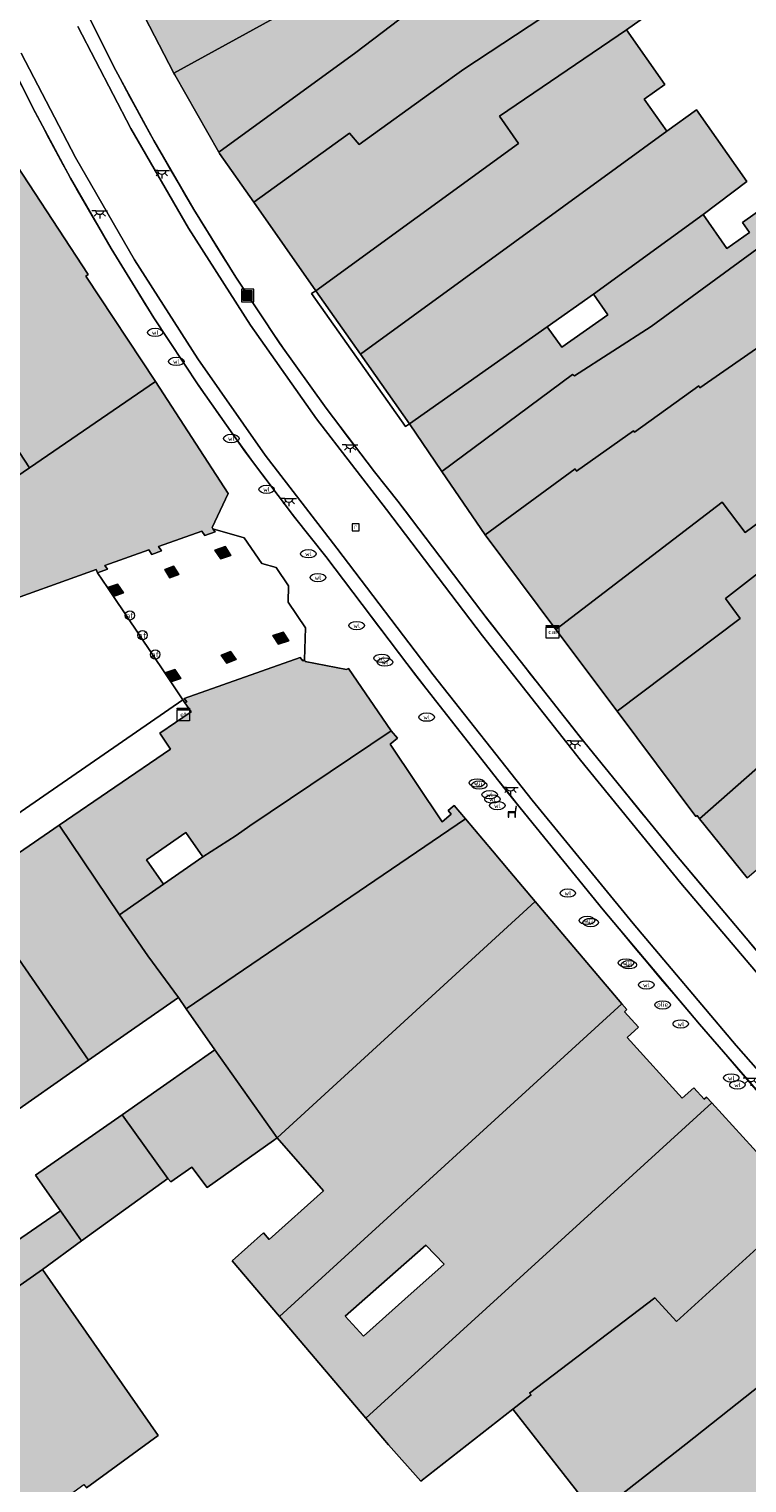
# Model space of a CAD drawing. Header units: metres. Extents: x 196496 to 197479, y 355139 to 356324.
# Tile 138 of 144: x 197117 to 197163, y 356123 to 356217. Entities that reach past the tile are written whole.
import ezdxf
from ezdxf.enums import TextEntityAlignment as Align

# ---------------------------------------------------------------- set-up
doc = ezdxf.new("R2010")
doc.units = ezdxf.units.M
doc.layers.get('0').update_dxf_attribs({"color": 252, "lineweight": 18})
for name, color, linetype, lineweight in [('B-WE-IE-MEUBILAIR_WEGMEUBILAIR-S', 252, 'Continuous', 18), ('B-WE-KL-BRANDSTOF_PUT-S', 252, 'Continuous', 18), ('B-WE-KL-DATA-S', 252, 'Continuous', 18), ('B-WE-KL-ET_KAST-S', 252, 'Continuous', 18), ('B-WE-KL-ET_LS_OV_LICHTPUNT-S', 252, 'Continuous', 18), ('B-WE-KL-WATER-S', 252, 'Continuous', 18), ('B-WE-OG-BEBOUWING-GV', 252, 'Continuous', 18), ('B-WE-OG-TERREIN_ERF-GV', 252, 'Continuous', 18), ('B-WE-RI-GWA_RIOOLPUT-S', 252, 'Continuous', 18), ('B-WE-RI-HWA_GOOT_LIJNGOOT-G', 252, 'Continuous', 18), ('B-WE-VH-VERHARDING_OPEN-GV', 252, 'Continuous', 18), ('B-WE-VH-VERHARDING_SIERBESTRATING-GV', 252, 'Continuous', 18), ('B-WE-VH-VERHARDING_STRAATBAKSTEEN-GV', 252, 'Continuous', 18), ('B-WE-VW-AFSLUITPAAL-S', 252, 'Continuous', 18)]:
    doc.layers.add(name, color=color, linetype=linetype, lineweight=lineweight)
doc.layers.add('X-XX-AL-PRESENTATIE_GEBOUW3-V', color=7, linetype='Continuous', lineweight=18, true_color=0xf0f0f0)
doc.styles.add('NLCS-ISO', font='NLCS-ISO.ttf')

# ---------------------------------------------------------------- blocks, each defined once
blk = doc.blocks.new('SIE-WEG_AFVALBAK-SO')
at = {"linetype": 'ByBlock', "lineweight": 18}
h = blk.add_hatch(color=0, dxfattribs=at)
h.dxf.hatch_style = 1
h.paths.add_polyline_path([(-1.5, -1.5), (1.5, -1.5), (1.5, 1.5), (-1.5, 1.5)])
at = {"color": 0, "linetype": 'ByBlock', "lineweight": 18}
for points in [[(-2, -2), (2, -2), (2, 2), (-2, 2)], [(-1.5, -1.5), (1.5, -1.5), (1.5, 1.5), (-1.5, 1.5)]]:
    blk.add_lwpolyline(points, close=True, dxfattribs=at)
blk = doc.blocks.new('SKL-ET_KAST_ELEKTRA-SO')
at = {"color": 0, "linetype": 'ByBlock', "lineweight": 18}
for points in [[(-2, 2), (2, 2), (2, 1.68), (-2, 1.68)], [(-2, 1.52), (2, 1.52), (2, -2), (-2, -2)]]:
    blk.add_lwpolyline(points, close=True, dxfattribs=at)
at = {"color": 0, "linetype": 'ByBlock', "lineweight": 18, "style": 'NLCS-ISO'}
blk.add_text('et', height=1.5, dxfattribs=at).set_placement((0, 0), align=Align.MIDDLE_CENTER)
blk = doc.blocks.new('SKL-DATA_SIGNAAL_CAIKAST-SO')
at = {"color": 0, "linetype": 'ByBlock', "lineweight": 18}
for points in [[(-2, 2), (2, 2), (2, 1.68), (-2, 1.68)], [(-2, 1.52), (2, 1.52), (2, -2), (-2, -2)]]:
    blk.add_lwpolyline(points, close=True, dxfattribs=at)
at = {"color": 0, "linetype": 'ByBlock', "lineweight": 18, "style": 'NLCS-ISO'}
blk.add_text('cai', height=1.5, dxfattribs=at).set_placement((0, 0), align=Align.MIDDLE_CENTER)
blk = doc.blocks.new('SVW-AFSLUITPAAL-SO')
at = {"lineweight": 18}
blk.add_circle((0, 0), 1.5, dxfattribs=at)
at = {"lineweight": 18, "style": 'NLCS-ISO'}
blk.add_text('af', height=1.8, dxfattribs=at).set_placement((0, 0), align=Align.MIDDLE_CENTER)
blk = doc.blocks.new('SKL-WATER_WATERLEIDINGPUT-SO')
at = {"color": 0, "linetype": 'ByBlock', "lineweight": 18}
blk.add_ellipse((0, 0), major_axis=(2.5, 0), ratio=0.54, dxfattribs=at)
at = {"color": 0, "linetype": 'ByBlock', "lineweight": 18, "style": 'NLCS-ISO'}
blk.add_text('wl', height=1.5, dxfattribs=at).set_placement((0, 0), align=Align.MIDDLE_CENTER)
blk = doc.blocks.new('SKL-BENZINEPUT_OLIEPUT-SO')
at = {"color": 0, "linetype": 'ByBlock', "lineweight": 18}
blk.add_ellipse((0, 0), major_axis=(2.5, 0), ratio=0.54, dxfattribs=at)
at = {"color": 0, "linetype": 'ByBlock', "lineweight": 18, "style": 'NLCS-ISO'}
blk.add_text('olie', height=1.5, dxfattribs=at).set_placement((0, 0.16), align=Align.MIDDLE_CENTER)
blk = doc.blocks.new('SRI-PUT_INSPECTIEPUT_RIOOLPUT-SO')
at = {"color": 0, "linetype": 'ByBlock', "lineweight": 18}
blk.add_lwpolyline([(-1.12, -1.12), (1.12, -1.12), (1.12, 1.12), (-1.12, 1.12)], close=True, dxfattribs=at)
at = {"color": 0, "linetype": 'ByBlock', "lineweight": 18, "style": 'NLCS-ISO'}
blk.add_text('r', height=1.5, dxfattribs=at).set_placement((0, 0.28), align=Align.MIDDLE_CENTER)
blk = doc.blocks.new('SKL-ET_OV_LICHTPUNT-SO')
at = {"color": 0, "linetype": 'ByBlock', "lineweight": 18}
for points in [[(-1.25, 0), (-2.5, 0)], [(1.25, 0), (2.5, 0)], [(-0.92, -0.85), (-1.83, -1.7)], [(0, -1.25), (0, -2.5)], [(0.92, -0.85), (1.83, -1.7)]]:
    blk.add_lwpolyline(points, dxfattribs=at)
blk.add_lwpolyline([(0, 0), (1.25, 0, -1), (-1.25, 0)], format="xyb", close=True, dxfattribs=at)
blk = doc.blocks.new('SIE-WEG_ZITBANK-SO')
at = {"color": 0, "linetype": 'ByBlock', "lineweight": 18}
blk.add_lwpolyline([(-0.91, -1.63), (-0.91, -0.2), (1.09, -0.2), (1.09, -1.63), (1.29, -1.63), (1.29, -0.21), (1.54, 1.78), (1.33, 1.78), (1.11, 0), (-1.11, 0), (-1.11, -1.63)], close=True, dxfattribs=at)

msp = doc.modelspace()

# ---------------------------------------------------------------- hatches: boundary and pattern name
at = {"layer": 'X-XX-AL-PRESENTATIE_GEBOUW3-V'}
for points in [[(197138.732, 356227.09), (197137.052, 356230.138), (197134.281, 356228.666), (197121.304, 356222.845), (197126.008, 356213.736), (197135.741, 356219.098), (197135.818, 356218.976), (197135.902, 356218.787), (197140.26, 356221.519), (197151.307, 356226.984), (197148.962, 356231.383), (197143.017, 356229.182), (197143.301, 356228.11)], [(197158.217, 356228.295), (197152.244, 356225.062), (197151.865, 356225.838), (197143.433, 356219.837), (197143.665, 356219.543), (197142.179, 356218.476), (197137.723, 356215.068), (197128.89, 356208.668), (197128.941, 356208.578), (197131.149, 356205.436), (197137.317, 356209.883), (197137.933, 356209.161), (197142.933, 356212.761), (197144.673, 356214.001), (197157.215, 356222.27), (197161.754, 356225.279), (197161.214, 356226.023), (197159.219, 356229.001), (197159.202, 356228.989)], [(197140.26, 356221.519), (197135.902, 356218.787), (197135.818, 356218.976), (197135.741, 356219.098), (197126.008, 356213.736), (197126.062, 356213.632), (197128.89, 356208.668), (197137.723, 356215.068), (197142.179, 356218.476), (197143.665, 356219.543), (197143.433, 356219.837), (197151.865, 356225.838), (197151.307, 356226.984)], [(197135.145, 356199.749), (197148.193, 356209.214), (197146.96, 356210.972), (197155.14, 356216.542), (197159.176, 356219.396), (197157.215, 356222.27), (197144.673, 356214.001), (197142.933, 356212.761), (197137.933, 356209.161), (197137.317, 356209.883), (197131.149, 356205.436)], [(197205.682, 356222.313), (197195.614, 356215.426), (197190.989, 356212.457), (197191.591, 356211.519), (197188.371, 356209.452), (197184.868, 356207.28), (197184.797, 356207.379), (197177.946, 356202.985), (197176.48, 356205.136), (197170.048, 356200.563), (197165.837, 356197.628), (197159.867, 356193.509), (197159.798, 356193.636), (197155.661, 356190.652), (197155.601, 356190.742), (197151.922, 356188.129), (197151.835, 356188.279), (197146.049, 356184.036), (197150.598, 356177.959), (197161.296, 356186.134), (197162.779, 356184.201), (197167.148, 356187.421), (197168.405, 356185.678), (197175.412, 356190.933), (197178.841, 356193.595), (197182.528, 356196.613), (197182.639, 356196.704), (197182.196, 356197.35), (197200.075, 356209.266), (197200.356, 356208.942), (197203.117, 356210.748), (197210.865, 356215.816), (197205.929, 356222.483), (197205.855, 356222.432)], [(197138.02, 356195.658), (197154.492, 356207.658), (197157.735, 356210.011), (197156.287, 356212.08), (197157.614, 356213.009), (197155.14, 356216.542), (197146.96, 356210.972), (197148.193, 356209.214), (197135.145, 356199.749)], [(197157.735, 356210.011), (197154.492, 356207.658), (197138.02, 356195.658), (197141.166, 356191.181), (197150.044, 356197.429), (197153.016, 356199.532), (197160.078, 356204.646), (197162.888, 356206.767), (197159.643, 356211.387)], [(197114.735, 356209.547), (197106.404, 356204.103), (197116.714, 356188.354), (197124.824, 356193.897), (197120.343, 356200.675), (197120.48, 356200.794)], [(197146.049, 356184.036), (197151.835, 356188.279), (197151.922, 356188.129), (197155.601, 356190.742), (197155.661, 356190.652), (197159.798, 356193.636), (197159.867, 356193.509), (197165.837, 356197.628), (197170.048, 356200.563), (197176.48, 356205.136), (197173.389, 356209.454), (197166.977, 356204.836), (197166.548, 356204.528), (197166.502, 356204.594), (197156.738, 356197.446), (197151.793, 356194.281), (197151.663, 356194.356), (197143.262, 356188.114)], [(197153.016, 356199.532), (197153.95, 356198.204), (197150.972, 356196.107), (197150.044, 356197.429), (197141.166, 356191.181), (197143.262, 356188.114), (197151.663, 356194.356), (197151.793, 356194.281), (197156.738, 356197.446), (197166.502, 356204.594), (197165.427, 356206.127), (197162.603, 356204.146), (197163.061, 356203.493), (197161.602, 356202.469), (197160.078, 356204.646)], [(197107.161, 356181.931), (197107.208, 356181.858), (197116.714, 356188.354), (197106.404, 356204.103), (197101.285, 356200.758), (197100.356, 356200.035), (197099.515, 356199.154), (197098.8, 356198.134), (197098.242, 356197.003), (197097.865, 356195.8), (197097.679, 356194.567), (197097.68, 356193.35), (197097.853, 356192.186), (197098.191, 356191.058), (197098.708, 356189.956), (197098.989, 356189.536), (197099.4, 356188.92), (197100.253, 356187.991), (197101.238, 356187.204), (197102.32, 356186.584), (197103.126, 356186.272), (197103.455, 356186.145), (197104.603, 356185.885), (197106.735, 356182.59)], [(197182.528, 356196.613), (197178.841, 356193.595), (197175.412, 356190.933), (197168.405, 356185.678), (197168.579, 356185.435), (197161.524, 356179.938), (197162.45, 356178.656), (197154.545, 356172.686), (197159.605, 356165.926), (197159.687, 356165.974), (197159.846, 356165.776), (197167.127, 356172.176), (197166.305, 356173.235), (197169.549, 356176.083), (197171.802, 356177.985), (197172.457, 356178.413), (197180.342, 356184.654), (197183.819, 356187.392), (197187.602, 356190.337)], [(197124.824, 356193.897), (197116.714, 356188.354), (197107.208, 356181.858), (197107.161, 356181.931), (197106.634, 356181.573), (197106.997, 356181.054), (197109.139, 356177.997), (197108.97, 356177.937), (197109.114, 356177.532), (197109.519, 356177.676), (197109.499, 356177.732), (197112.406, 356178.752), (197114.181, 356179.375), (197120.996, 356181.813), (197121.091, 356181.606), (197121.734, 356181.829), (197121.571, 356182.07), (197124.385, 356183.066), (197124.576, 356182.783), (197125.2, 356183.004), (197125.009, 356183.286), (197127.808, 356184.277), (197128, 356183.995), (197128.66, 356184.228), (197128.523, 356184.429), (197128.469, 356184.509), (197129.498, 356186.69)], [(197181.284, 356177.866), (197183.328, 356179.627), (197184.027, 356180.234), (197181.608, 356183.136), (197185.641, 356186.304), (197188.734, 356188.733), (197187.602, 356190.337), (197183.819, 356187.392), (197180.342, 356184.654), (197172.457, 356178.413), (197171.802, 356177.985), (197169.549, 356176.083), (197166.305, 356173.235), (197167.127, 356172.176), (197159.846, 356165.776), (197162.902, 356161.978), (197168.428, 356166.687), (197168.367, 356166.778), (197174.76, 356172.104), (197175.347, 356172.659), (197176.467, 356173.63), (197176.372, 356173.743)], [(197154.545, 356172.686), (197162.45, 356178.656), (197161.524, 356179.938), (197168.579, 356185.435), (197168.405, 356185.678), (197167.148, 356187.421), (197162.779, 356184.201), (197161.296, 356186.134), (197150.598, 356177.959)], [(197129.021, 356182.491), (197129.682, 356182.722), (197129.3, 356183.285), (197128.639, 356183.054)], [(197125.415, 356181.809), (197125.746, 356181.269), (197126.315, 356181.483), (197125.984, 356182.023)], [(197121.738, 356180.643), (197122.117, 356180.078), (197122.76, 356180.303), (197122.381, 356180.868)], [(197132.75, 356176.997), (197133.411, 356177.228), (197133.035, 356177.783), (197132.372, 356177.554)], [(197140.003, 356171.423), (197137.236, 356175.45), (197137.112, 356175.386), (197134.466, 356175.883), (197134.409, 356176.002), (197134.306, 356175.934), (197134.139, 356176.156), (197126.672, 356173.516), (197126.833, 356173.287), (197126.718, 356173.223), (197127.117, 356172.646), (197125.093, 356171.281), (197125.779, 356170.255), (197118.616, 356165.351), (197122.506, 356159.602), (197125.329, 356161.562), (197124.238, 356163.129), (197126.769, 356164.888), (197127.862, 356163.325), (197130.01, 356164.699), (197130.905, 356165.32)], [(197129.413, 356175.784), (197130.007, 356176.011), (197129.646, 356176.527), (197129.052, 356176.3)], [(197125.813, 356174.574), (197126.463, 356174.801), (197126.074, 356175.38), (197125.423, 356175.155)], [(197140.39, 356170.965), (197140.003, 356171.423), (197130.905, 356165.32), (197130.01, 356164.699), (197127.862, 356163.325), (197125.329, 356161.562), (197122.506, 356159.602), (197124.339, 356156.964), (197126.295, 356154.272), (197126.799, 356153.549), (197144.781, 356165.765), (197144.055, 356166.625), (197143.665, 356166.296), (197143.865, 356166.059), (197143.285, 356165.569), (197139.932, 356170.577)], [(197126.799, 356153.549), (197128.647, 356150.899), (197132.649, 356145.235), (197149.262, 356160.458), (197147.642, 356162.377), (197146.519, 356163.706), (197144.781, 356165.765)], [(197112.816, 356161.381), (197120.508, 356150.238), (197122.99, 356151.968), (197126.295, 356154.272), (197124.339, 356156.964), (197122.506, 356159.602), (197118.616, 356165.351)], [(197120.508, 356150.238), (197112.816, 356161.381), (197110.642, 356159.893), (197107.445, 356157.704), (197106.936, 356157.356), (197114.281, 356146.824), (197114.792, 356146.253)], [(197132.8, 356133.757), (197154.832, 356153.861), (197149.262, 356160.458), (197132.649, 356145.235), (197135.633, 356141.838), (197132.139, 356138.705), (197131.767, 356139.136), (197129.759, 356137.34)], [(197110.672, 356139.731), (197112.761, 356136.708), (197113.163, 356136.126), (197114.206, 356134.625), (197114.287, 356134.509), (197117.539, 356136.775), (197120.049, 356138.626), (197118.713, 356140.54), (197115.934, 356138.643), (197111.617, 356144.966), (197114.281, 356146.824), (197106.936, 356157.356), (197103.394, 356154.931), (197102.95, 356155.564), (197100.691, 356154.038), (197102.878, 356150.831), (197106.313, 356145.831), (197108.414, 356142.732), (197108.523, 356142.808)], [(197127.159, 356143.355), (197128.151, 356142.059), (197132.428, 356145.066), (197132.649, 356145.235), (197128.647, 356150.899), (197125.333, 356148.588), (197122.669, 356146.731), (197125.618, 356142.638), (197125.811, 356142.423)], [(197139.82, 356125.485), (197141.911, 356123.148), (197147.829, 356127.788), (197149.004, 356128.709), (197148.906, 356128.806), (197156.973, 356134.943), (197158.364, 356133.434), (197166.617, 356140.935), (197160.637, 356147.491), (197138.359, 356127.206)], [(197118.713, 356140.54), (197120.049, 356138.626), (197125.618, 356142.638), (197122.669, 356146.731), (197117.102, 356142.849)], [(197147.829, 356127.788), (197153.155, 356120.988), (197158.969, 356125.542), (197171.565, 356135.51), (197171.402, 356135.689), (197171.143, 356135.454), (197170.375, 356136.296), (197169.23, 356135.251), (197167.949, 356136.655), (197168.466, 356137.127), (197166.594, 356140.426), (197166.86, 356140.669), (197166.617, 356140.935), (197158.364, 356133.434), (197156.973, 356134.943), (197148.906, 356128.806), (197149.004, 356128.709)], [(197120.377, 356122.727), (197124.999, 356126.096), (197117.539, 356136.775), (197114.287, 356134.509), (197114.206, 356134.625), (197109.854, 356131.317), (197107.666, 356129.792), (197098.161, 356123.025), (197098.186, 356122.99), (197097.87, 356122.788), (197100.897, 356118.584), (197100.947, 356118.514), (197103.093, 356120.072), (197104.495, 356118.102), (197102.342, 356116.577), (197102.409, 356116.484), (197105.455, 356112.252), (197120.216, 356122.935)], [(197176.359, 356130.253), (197176.091, 356130.547), (197175.9, 356130.372), (197175.172, 356131.17), (197173.974, 356131.593), (197172.674, 356133.019), (197172.362, 356134.251), (197171.685, 356135.082), (197171.833, 356135.216), (197171.565, 356135.51), (197158.969, 356125.542), (197153.155, 356120.988), (197149.387, 356118.037), (197153.463, 356112.832), (197151.142, 356111.026), (197153.127, 356108.152), (197158.401, 356112.35), (197156.612, 356114.888), (197158.328, 356116.193), (197158.189, 356116.392), (197167.443, 356123.714)]]:
    msp.add_hatch(color=256, dxfattribs=at).paths.add_polyline_path(points)
h = msp.add_hatch(color=256, dxfattribs=at)
h.paths.add_polyline_path([(197138.359, 356127.206), (197160.637, 356147.491), (197160.295, 356147.867), (197160.147, 356147.732), (197159.473, 356148.471), (197158.734, 356147.798), (197155.178, 356151.7), (197155.917, 356152.374), (197155.021, 356153.357), (197155.169, 356153.491), (197154.832, 356153.861), (197132.8, 356133.757)])
h.paths.add_polyline_path([(197139.731, 356136.144), (197142.22, 356138.339), (197143.394, 356137.125), (197140.863, 356134.857), (197138.209, 356132.479), (197137.037, 356133.767)], flags=16)

# ---------------------------------------------------------------- linework, layer by layer
at = {"layer": 'B-WE-OG-BEBOUWING-GV', "flags": 128}
for points in [[(197138.732, 356227.09), (197137.052, 356230.138), (197134.281, 356228.666), (197121.304, 356222.845), (197126.008, 356213.736), (197135.741, 356219.098), (197135.818, 356218.976), (197135.902, 356218.787), (197140.26, 356221.519), (197151.307, 356226.984), (197148.962, 356231.383), (197143.017, 356229.182), (197143.301, 356228.11)], [(197158.217, 356228.295), (197152.244, 356225.062), (197151.865, 356225.838), (197143.433, 356219.837), (197143.665, 356219.543), (197142.179, 356218.476), (197137.723, 356215.068), (197128.89, 356208.668), (197128.941, 356208.578), (197131.149, 356205.436), (197137.317, 356209.883), (197137.933, 356209.161), (197142.933, 356212.761), (197144.673, 356214.001), (197157.215, 356222.27), (197161.754, 356225.279), (197161.214, 356226.023), (197159.219, 356229.001), (197159.202, 356228.989)], [(197140.26, 356221.519), (197135.902, 356218.787), (197135.818, 356218.976), (197135.741, 356219.098), (197126.008, 356213.736), (197126.062, 356213.632), (197128.89, 356208.668), (197137.723, 356215.068), (197142.179, 356218.476), (197143.665, 356219.543), (197143.433, 356219.837), (197151.865, 356225.838), (197151.307, 356226.984)], [(197135.145, 356199.749), (197148.193, 356209.214), (197146.96, 356210.972), (197155.14, 356216.542), (197159.176, 356219.396), (197157.215, 356222.27), (197144.673, 356214.001), (197142.933, 356212.761), (197137.933, 356209.161), (197137.317, 356209.883), (197131.149, 356205.436)], [(197138.02, 356195.658), (197154.492, 356207.658), (197157.735, 356210.011), (197156.287, 356212.08), (197157.614, 356213.009), (197155.14, 356216.542), (197146.96, 356210.972), (197148.193, 356209.214), (197135.145, 356199.749)], [(197157.735, 356210.011), (197154.492, 356207.658), (197138.02, 356195.658), (197141.166, 356191.181), (197150.044, 356197.429), (197153.016, 356199.532), (197160.078, 356204.646), (197162.888, 356206.767), (197159.643, 356211.387)], [(197114.735, 356209.547), (197106.404, 356204.103), (197116.714, 356188.354), (197124.824, 356193.897), (197120.343, 356200.675), (197120.48, 356200.794)], [(197146.049, 356184.036), (197151.835, 356188.279), (197151.922, 356188.129), (197155.601, 356190.742), (197155.661, 356190.652), (197159.798, 356193.636), (197159.867, 356193.509), (197165.837, 356197.628), (197170.048, 356200.563), (197176.48, 356205.136), (197173.389, 356209.454), (197166.977, 356204.836), (197166.548, 356204.528), (197166.502, 356204.594), (197156.738, 356197.446), (197151.793, 356194.281), (197151.663, 356194.356), (197143.262, 356188.114)], [(197153.016, 356199.532), (197153.95, 356198.204), (197150.972, 356196.107), (197150.044, 356197.429), (197141.166, 356191.181), (197143.262, 356188.114), (197151.663, 356194.356), (197151.793, 356194.281), (197156.738, 356197.446), (197166.502, 356204.594), (197165.427, 356206.127), (197162.603, 356204.146), (197163.061, 356203.493), (197161.602, 356202.469), (197160.078, 356204.646)], [(197107.161, 356181.931), (197107.208, 356181.858), (197116.714, 356188.354), (197106.404, 356204.103), (197101.285, 356200.758), (197100.356, 356200.035), (197099.515, 356199.154), (197098.8, 356198.134), (197098.242, 356197.003), (197097.865, 356195.8), (197097.679, 356194.567), (197097.68, 356193.35), (197097.853, 356192.186), (197098.191, 356191.058), (197098.708, 356189.956), (197098.989, 356189.536), (197099.4, 356188.92), (197100.253, 356187.991), (197101.238, 356187.204), (197102.32, 356186.584), (197103.126, 356186.272), (197103.455, 356186.145), (197104.603, 356185.885), (197106.735, 356182.59)], [(197182.528, 356196.613), (197178.841, 356193.595), (197175.412, 356190.933), (197168.405, 356185.678), (197168.579, 356185.435), (197161.524, 356179.938), (197162.45, 356178.656), (197154.545, 356172.686), (197159.605, 356165.926), (197159.687, 356165.974), (197159.846, 356165.776), (197167.127, 356172.176), (197166.305, 356173.235), (197169.549, 356176.083), (197171.802, 356177.985), (197172.457, 356178.413), (197180.342, 356184.654), (197183.819, 356187.392), (197187.602, 356190.337)], [(197181.284, 356177.866), (197183.328, 356179.627), (197184.027, 356180.234), (197181.608, 356183.136), (197185.641, 356186.304), (197188.734, 356188.733), (197187.602, 356190.337), (197183.819, 356187.392), (197180.342, 356184.654), (197172.457, 356178.413), (197171.802, 356177.985), (197169.549, 356176.083), (197166.305, 356173.235), (197167.127, 356172.176), (197159.846, 356165.776), (197162.902, 356161.978), (197168.428, 356166.687), (197168.367, 356166.778), (197174.76, 356172.104), (197175.347, 356172.659), (197176.467, 356173.63), (197176.372, 356173.743)], [(197154.545, 356172.686), (197162.45, 356178.656), (197161.524, 356179.938), (197168.579, 356185.435), (197168.405, 356185.678), (197167.148, 356187.421), (197162.779, 356184.201), (197161.296, 356186.134), (197150.598, 356177.959)], [(197129.021, 356182.491), (197129.682, 356182.722), (197129.3, 356183.285), (197128.639, 356183.054)], [(197125.415, 356181.809), (197125.746, 356181.269), (197126.315, 356181.483), (197125.984, 356182.023)], [(197121.738, 356180.643), (197122.117, 356180.078), (197122.76, 356180.303), (197122.381, 356180.868)], [(197132.75, 356176.997), (197133.411, 356177.228), (197133.035, 356177.783), (197132.372, 356177.554)], [(197140.003, 356171.423), (197137.236, 356175.45), (197137.112, 356175.386), (197134.466, 356175.883), (197134.409, 356176.002), (197134.306, 356175.934), (197134.139, 356176.156), (197126.672, 356173.516), (197126.833, 356173.287), (197126.718, 356173.223), (197127.117, 356172.646), (197125.093, 356171.281), (197125.779, 356170.255), (197118.616, 356165.351), (197122.506, 356159.602), (197125.329, 356161.562), (197124.238, 356163.129), (197126.769, 356164.888), (197127.862, 356163.325), (197130.01, 356164.699), (197130.905, 356165.32)], [(197129.413, 356175.784), (197130.007, 356176.011), (197129.646, 356176.527), (197129.052, 356176.3)], [(197125.813, 356174.574), (197126.463, 356174.801), (197126.074, 356175.38), (197125.423, 356175.155)], [(197140.39, 356170.965), (197140.003, 356171.423), (197130.905, 356165.32), (197130.01, 356164.699), (197127.862, 356163.325), (197125.329, 356161.562), (197122.506, 356159.602), (197124.339, 356156.964), (197126.295, 356154.272), (197126.799, 356153.549), (197144.781, 356165.765), (197144.055, 356166.625), (197143.665, 356166.296), (197143.865, 356166.059), (197143.285, 356165.569), (197139.932, 356170.577)], [(197126.799, 356153.549), (197128.647, 356150.899), (197132.649, 356145.235), (197149.262, 356160.458), (197147.642, 356162.377), (197146.519, 356163.706), (197144.781, 356165.765)], [(197112.816, 356161.381), (197120.508, 356150.238), (197122.99, 356151.968), (197126.295, 356154.272), (197124.339, 356156.964), (197122.506, 356159.602), (197118.616, 356165.351)], [(197120.508, 356150.238), (197112.816, 356161.381), (197110.642, 356159.893), (197107.445, 356157.704), (197106.936, 356157.356), (197114.281, 356146.824), (197114.792, 356146.253)], [(197132.8, 356133.757), (197154.832, 356153.861), (197149.262, 356160.458), (197132.649, 356145.235), (197135.633, 356141.838), (197132.139, 356138.705), (197131.767, 356139.136), (197129.759, 356137.34)], [(197110.672, 356139.731), (197112.761, 356136.708), (197113.163, 356136.126), (197114.206, 356134.625), (197114.287, 356134.509), (197117.539, 356136.775), (197120.049, 356138.626), (197118.713, 356140.54), (197115.934, 356138.643), (197111.617, 356144.966), (197114.281, 356146.824), (197106.936, 356157.356), (197103.394, 356154.931), (197102.95, 356155.564), (197100.691, 356154.038), (197102.878, 356150.831), (197106.313, 356145.831), (197108.414, 356142.732), (197108.523, 356142.808)], [(197138.359, 356127.206), (197160.637, 356147.491), (197160.295, 356147.867), (197160.147, 356147.732), (197159.473, 356148.471), (197158.734, 356147.798), (197155.178, 356151.7), (197155.917, 356152.374), (197155.021, 356153.357), (197155.169, 356153.491), (197154.832, 356153.861), (197132.8, 356133.757)], [(197127.159, 356143.355), (197128.151, 356142.059), (197132.428, 356145.066), (197132.649, 356145.235), (197128.647, 356150.899), (197125.333, 356148.588), (197122.669, 356146.731), (197125.618, 356142.638), (197125.811, 356142.423)], [(197139.82, 356125.485), (197141.911, 356123.148), (197147.829, 356127.788), (197149.004, 356128.709), (197148.906, 356128.806), (197156.973, 356134.943), (197158.364, 356133.434), (197166.617, 356140.935), (197160.637, 356147.491), (197138.359, 356127.206)], [(197118.713, 356140.54), (197120.049, 356138.626), (197125.618, 356142.638), (197122.669, 356146.731), (197117.102, 356142.849)], [(197147.829, 356127.788), (197153.155, 356120.988), (197158.969, 356125.542), (197171.565, 356135.51), (197171.402, 356135.689), (197171.143, 356135.454), (197170.375, 356136.296), (197169.23, 356135.251), (197167.949, 356136.655), (197168.466, 356137.127), (197166.594, 356140.426), (197166.86, 356140.669), (197166.617, 356140.935), (197158.364, 356133.434), (197156.973, 356134.943), (197148.906, 356128.806), (197149.004, 356128.709)], [(197139.731, 356136.144), (197142.22, 356138.339), (197143.394, 356137.125), (197140.863, 356134.857), (197138.209, 356132.479), (197137.037, 356133.767)], [(197120.377, 356122.727), (197124.999, 356126.096), (197117.539, 356136.775), (197114.287, 356134.509), (197114.206, 356134.625), (197109.854, 356131.317), (197107.666, 356129.792), (197098.161, 356123.025), (197098.186, 356122.99), (197097.87, 356122.788), (197100.897, 356118.584), (197100.947, 356118.514), (197103.093, 356120.072), (197104.495, 356118.102), (197102.342, 356116.577), (197102.409, 356116.484), (197105.455, 356112.252), (197120.216, 356122.935)], [(197176.359, 356130.253), (197176.091, 356130.547), (197175.9, 356130.372), (197175.172, 356131.17), (197173.974, 356131.593), (197172.674, 356133.019), (197172.362, 356134.251), (197171.685, 356135.082), (197171.833, 356135.216), (197171.565, 356135.51), (197158.969, 356125.542), (197153.155, 356120.988), (197149.387, 356118.037), (197153.463, 356112.832), (197151.142, 356111.026), (197153.127, 356108.152), (197158.401, 356112.35), (197156.612, 356114.888), (197158.328, 356116.193), (197158.189, 356116.392), (197167.443, 356123.714)]]:
    msp.add_lwpolyline(points, close=True, dxfattribs=at)
for points in [[(197165.837, 356197.628), (197159.867, 356193.509), (197159.798, 356193.636), (197155.661, 356190.652), (197155.601, 356190.742), (197151.922, 356188.129), (197151.835, 356188.279), (197146.049, 356184.036), (197150.598, 356177.959), (197161.296, 356186.134), (197162.779, 356184.201), (197167.148, 356187.421)], [(197114.181, 356179.375), (197120.996, 356181.813), (197121.091, 356181.606), (197121.734, 356181.829), (197121.571, 356182.07), (197124.385, 356183.066), (197124.576, 356182.783), (197125.2, 356183.004), (197125.009, 356183.286), (197127.808, 356184.277), (197128, 356183.995), (197128.66, 356184.228), (197128.523, 356184.429), (197128.469, 356184.509), (197129.498, 356186.69), (197124.824, 356193.897), (197116.714, 356188.354), (197107.208, 356181.858)]]:
    msp.add_lwpolyline(points, dxfattribs=at)
at = {"layer": 'B-WE-OG-TERREIN_ERF-GV', "flags": 128}
for points in [[(197159.176, 356219.396), (197155.14, 356216.542), (197157.614, 356213.009), (197156.287, 356212.08), (197157.735, 356210.011), (197159.643, 356211.387), (197162.888, 356206.767), (197160.078, 356204.646), (197161.602, 356202.469), (197163.061, 356203.493), (197162.603, 356204.146), (197165.427, 356206.127), (197166.502, 356204.594), (197166.548, 356204.528), (197166.977, 356204.836), (197173.389, 356209.454), (197172.586, 356210.58), (197175.522, 356212.314), (197172.174, 356217.984)], [(197153.155, 356120.988), (197147.829, 356127.788), (197141.911, 356123.148), (197139.82, 356125.485), (197138.359, 356127.206), (197132.8, 356133.757), (197129.759, 356137.34), (197131.767, 356139.136), (197132.139, 356138.705), (197135.633, 356141.838), (197132.649, 356145.235), (197132.428, 356145.066), (197128.151, 356142.059), (197127.159, 356143.355), (197125.811, 356142.423), (197125.618, 356142.638), (197120.049, 356138.626), (197117.539, 356136.775), (197124.999, 356126.096), (197120.377, 356122.727)]]:
    msp.add_lwpolyline(points, dxfattribs=at)
for points in [[(197153.016, 356199.532), (197150.044, 356197.429), (197150.972, 356196.107), (197153.95, 356198.204)], [(197127.862, 356163.325), (197126.769, 356164.888), (197124.238, 356163.129), (197125.329, 356161.562)], [(197122.99, 356151.968), (197120.508, 356150.238), (197114.792, 356146.253), (197114.281, 356146.824), (197111.617, 356144.966), (197115.934, 356138.643), (197118.713, 356140.54), (197117.102, 356142.849), (197122.669, 356146.731), (197125.333, 356148.588), (197128.647, 356150.899), (197126.799, 356153.549), (197126.295, 356154.272)], [(197143.394, 356137.125), (197142.22, 356138.339), (197139.731, 356136.144), (197137.037, 356133.767), (197138.209, 356132.479), (197140.863, 356134.857)]]:
    msp.add_lwpolyline(points, close=True, dxfattribs=at)
at = {"layer": 'B-WE-RI-HWA_GOOT_LIJNGOOT-G'}
for points in [[(197112.282, 356237.493, 0.08976), (197140.424, 356186.211)], [(197112.282, 356237.493, 0.08976), (197140.424, 356186.211)], [(197106.675, 356235.672, 0.089022), (197135.78, 356182.646)], [(197106.675, 356235.672, 0.089022), (197135.78, 356182.646)], [(197140.424, 356186.211, 0.035279), (197193.637, 356124.558)], [(197140.424, 356186.211, 0.035279), (197193.637, 356124.558)], [(197135.78, 356182.646, 0.035451), (197189.443, 356120.45)], [(197135.78, 356182.646, 0.035451), (197189.443, 356120.45)]]:
    msp.add_lwpolyline(points, format="xyb", dxfattribs=at)
at = {"layer": 'B-WE-RI-HWA_GOOT_LIJNGOOT-G', "flags": 128}
for points in [[(197119.983, 356218.504), (197122.274, 356213.918)], [(197114.543, 356216.285), (197116.876, 356211.6)], [(197122.274, 356213.918), (197124.707, 356209.406)], [(197116.876, 356211.6), (197119.351, 356206.988)], [(197124.707, 356209.406), (197127.28, 356204.972)], [(197119.351, 356206.988), (197121.966, 356202.454)], [(197127.28, 356204.972), (197129.989, 356200.621)], [(197121.966, 356202.454), (197124.718, 356198.002)], [(197129.989, 356200.621), (197132.833, 356196.356)], [(197124.718, 356198.002), (197127.605, 356193.636)], [(197132.833, 356196.356), (197135.809, 356192.182)], [(197127.605, 356193.636), (197130.624, 356189.361)], [(197135.809, 356192.182), (197138.914, 356188.103)], [(197130.624, 356189.361), (197133.772, 356185.18)], [(197138.914, 356188.103), (197140.424, 356186.211)], [(197140.424, 356186.211), (197146.242, 356178.556)], [(197133.772, 356185.18), (197135.78, 356182.646)], [(197135.78, 356182.646), (197141.605, 356174.973)], [(197146.242, 356178.556), (197152.186, 356170.998)], [(197141.605, 356174.973), (197147.556, 356167.398)], [(197152.186, 356170.998), (197158.256, 356163.54)], [(197147.556, 356167.398), (197153.632, 356159.923)], [(197158.256, 356163.54), (197164.448, 356156.185)], [(197153.632, 356159.923), (197159.832, 356152.549)], [(197159.832, 356152.549), (197166.153, 356145.28)]]:
    msp.add_lwpolyline(points, dxfattribs=at)
at = {"layer": 'B-WE-VH-VERHARDING_OPEN-GV', "flags": 128}
for points in [[(197210.952, 356108.577), (197206.462, 356112.395), (197202.078, 356116.332), (197197.802, 356120.388), (197193.637, 356124.558), (197190.417, 356127.822), (197183.748, 356134.75), (197177.196, 356141.787), (197170.762, 356148.933), (197164.448, 356156.185), (197158.256, 356163.54), (197152.186, 356170.998), (197146.242, 356178.556), (197140.424, 356186.211), (197138.914, 356188.103), (197135.809, 356192.182), (197132.833, 356196.356), (197129.989, 356200.621), (197127.28, 356204.972), (197124.707, 356209.406), (197122.274, 356213.918), (197119.983, 356218.504)], [(197114.543, 356216.285), (197116.876, 356211.6), (197119.351, 356206.988), (197121.966, 356202.454), (197124.718, 356198.002), (197127.605, 356193.636), (197130.624, 356189.361), (197133.772, 356185.18), (197135.78, 356182.646), (197141.605, 356174.973), (197147.556, 356167.398), (197153.632, 356159.923), (197159.832, 356152.549), (197166.153, 356145.28), (197172.594, 356138.116), (197179.154, 356131.061), (197185.829, 356124.115), (197189.443, 356120.45), (197193.713, 356116.202), (197198.095, 356112.069), (197202.584, 356108.054), (197207.179, 356104.16), (197211.876, 356100.388)], [(197119.815, 356216.75), (197123.233, 356210.178), (197126.942, 356203.765), (197130.93, 356197.532), (197135.184, 356191.495), (197139.69, 356185.671), (197145.867, 356177.552), (197152.187, 356169.539), (197158.649, 356161.635), (197165.25, 356153.845), (197171.986, 356146.171), (197178.854, 356138.617), (197185.851, 356131.188), (197192.974, 356123.885), (197199.447, 356117.506), (197206.197, 356111.386), (197213.209, 356105.543)], [(197213.209, 356105.543), (197206.197, 356111.386), (197199.447, 356117.506), (197192.974, 356123.885), (197185.851, 356131.188), (197178.854, 356138.617), (197171.986, 356146.171), (197165.25, 356153.845), (197158.649, 356161.635), (197152.187, 356169.539), (197145.867, 356177.552), (197139.69, 356185.671), (197135.184, 356191.495), (197130.93, 356197.532), (197126.942, 356203.765), (197123.233, 356210.178), (197119.815, 356216.75)], [(197211.119, 356102.158), (197203.84, 356108.184), (197196.832, 356114.499), (197190.11, 356121.082), (197182.94, 356128.42), (197175.896, 356135.886), (197168.984, 356143.478), (197162.205, 356151.192), (197155.564, 356159.024), (197149.062, 356166.971), (197142.704, 356175.028), (197136.492, 356183.193), (197131.891, 356189.166), (197127.545, 356195.355), (197123.469, 356201.742), (197119.677, 356208.31), (197116.18, 356215.04)], [(197116.18, 356215.04), (197119.677, 356208.31), (197123.469, 356201.742), (197127.545, 356195.355), (197131.891, 356189.166), (197136.492, 356183.193), (197142.704, 356175.028), (197149.062, 356166.971), (197155.564, 356159.024), (197162.205, 356151.192), (197168.984, 356143.478), (197175.896, 356135.886), (197182.94, 356128.42), (197190.11, 356121.082), (197196.832, 356114.499), (197203.84, 356108.184), (197211.119, 356102.158)]]:
    msp.add_lwpolyline(points, dxfattribs=at)
for points in [[(197138.02, 356195.658), (197135.145, 356199.749), (197134.859, 356199.564), (197140.918, 356191.008), (197141.166, 356191.181)], [(197122.117, 356180.078), (197125.423, 356175.155), (197126.074, 356175.38), (197126.463, 356174.801), (197125.813, 356174.574), (197126.586, 356173.42), (197126.718, 356173.223), (197126.833, 356173.287), (197126.672, 356173.516), (197134.139, 356176.156), (197134.306, 356175.934), (197134.409, 356176.002), (197134.478, 356178.061), (197133.354, 356179.713), (197133.39, 356180.764), (197132.596, 356181.931), (197131.665, 356182.198), (197130.54, 356183.852), (197128.523, 356184.429), (197128.66, 356184.228), (197128, 356183.995), (197127.808, 356184.277), (197125.009, 356183.286), (197125.2, 356183.004), (197124.576, 356182.783), (197124.385, 356183.066), (197121.571, 356182.07), (197121.734, 356181.829), (197121.091, 356181.606), (197121.738, 356180.643), (197122.381, 356180.868), (197122.76, 356180.303)], [(197129.021, 356182.491), (197128.639, 356183.054), (197129.3, 356183.285), (197129.682, 356182.722)], [(197125.415, 356181.809), (197125.984, 356182.023), (197126.315, 356181.483), (197125.746, 356181.269)], [(197132.75, 356176.997), (197132.372, 356177.554), (197133.035, 356177.783), (197133.411, 356177.228)], [(197129.413, 356175.784), (197129.052, 356176.3), (197129.646, 356176.527), (197130.007, 356176.011)]]:
    msp.add_lwpolyline(points, close=True, dxfattribs=at)
at = {"layer": 'B-WE-VH-VERHARDING_SIERBESTRATING-GV', "flags": 128}
msp.add_lwpolyline([(197112.816, 356161.381), (197118.616, 356165.351), (197125.779, 356170.255), (197125.093, 356171.281), (197127.117, 356172.646), (197126.718, 356173.223), (197126.586, 356173.42), (197111.369, 356162.941)], dxfattribs=at)
at = {"layer": 'B-WE-VH-VERHARDING_STRAATBAKSTEEN-GV', "flags": 128}
for points in [[(197162.902, 356161.978), (197159.846, 356165.776), (197159.687, 356165.974), (197159.605, 356165.926), (197154.545, 356172.686), (197150.598, 356177.959), (197146.049, 356184.036), (197143.262, 356188.114), (197141.166, 356191.181), (197140.918, 356191.008), (197134.859, 356199.564), (197135.145, 356199.749), (197131.149, 356205.436), (197128.941, 356208.578), (197128.89, 356208.668), (197126.062, 356213.632), (197126.008, 356213.736), (197121.304, 356222.845)], [(197119.983, 356218.504), (197122.274, 356213.918), (197124.707, 356209.406), (197127.28, 356204.972), (197129.989, 356200.621), (197132.833, 356196.356), (197135.809, 356192.182), (197138.914, 356188.103), (197140.424, 356186.211), (197146.242, 356178.556), (197152.186, 356170.998), (197158.256, 356163.54), (197164.448, 356156.185), (197170.762, 356148.933), (197177.196, 356141.787), (197183.748, 356134.75), (197190.417, 356127.822), (197193.637, 356124.558), (197197.802, 356120.388), (197202.078, 356116.332), (197206.462, 356112.395), (197210.952, 356108.577)], [(197211.876, 356100.388), (197207.179, 356104.16), (197202.584, 356108.054), (197198.095, 356112.069), (197193.713, 356116.202), (197189.443, 356120.45), (197185.829, 356124.115), (197179.154, 356131.061), (197172.594, 356138.116), (197166.153, 356145.28), (197159.832, 356152.549), (197153.632, 356159.923), (197147.556, 356167.398), (197141.605, 356174.973), (197135.78, 356182.646), (197133.772, 356185.18), (197130.624, 356189.361), (197127.605, 356193.636), (197124.718, 356198.002), (197121.966, 356202.454), (197119.351, 356206.988), (197116.876, 356211.6), (197114.543, 356216.285)], [(197114.735, 356209.547), (197120.48, 356200.794), (197120.343, 356200.675), (197124.824, 356193.897), (197129.498, 356186.69), (197128.469, 356184.509), (197128.523, 356184.429), (197130.54, 356183.852), (197131.665, 356182.198), (197132.596, 356181.931), (197133.39, 356180.764), (197133.354, 356179.713), (197134.478, 356178.061), (197134.409, 356176.002), (197134.466, 356175.883), (197137.112, 356175.386), (197137.236, 356175.45), (197140.003, 356171.423), (197140.39, 356170.965), (197139.932, 356170.577), (197143.285, 356165.569), (197143.865, 356166.059), (197143.665, 356166.296), (197144.055, 356166.625), (197144.781, 356165.765), (197146.519, 356163.706), (197147.642, 356162.377), (197149.262, 356160.458), (197154.832, 356153.861), (197155.169, 356153.491), (197155.021, 356153.357), (197155.917, 356152.374), (197155.178, 356151.7), (197158.734, 356147.798), (197159.473, 356148.471), (197160.147, 356147.732), (197160.295, 356147.867), (197160.637, 356147.491), (197166.617, 356140.935)], [(197111.369, 356162.941), (197126.586, 356173.42), (197125.813, 356174.574), (197125.423, 356175.155), (197122.117, 356180.078), (197121.738, 356180.643), (197121.091, 356181.606), (197120.996, 356181.813), (197114.181, 356179.375)]]:
    msp.add_lwpolyline(points, dxfattribs=at)

# ---------------------------------------------------------------- block references
at = {"layer": 'B-WE-IE-MEUBILAIR_WEGMEUBILAIR-S', "xscale": 0.2, "yscale": 0.2, "zscale": 0.2}
for name, p in [('SIE-WEG_AFVALBAK-SO', (197130.753, 356199.439)), ('SIE-WEG_ZITBANK-SO', (197147.745, 356166.212))]:
    msp.add_blockref(name, p, dxfattribs=at)
at = {"layer": 'B-WE-KL-BRANDSTOF_PUT-S', "xscale": 0.2, "yscale": 0.2, "zscale": 0.2}
msp.add_blockref('SKL-BENZINEPUT_OLIEPUT-SO', (197157.469, 356153.796), dxfattribs=at)
at = {"layer": 'B-WE-KL-DATA-S', "xscale": 0.2, "yscale": 0.2, "zscale": 0.2}
msp.add_blockref('SKL-DATA_SIGNAAL_CAIKAST-SO', (197150.381, 356177.802), dxfattribs=at)
at = {"layer": 'B-WE-KL-ET_KAST-S', "xscale": 0.2, "yscale": 0.2, "zscale": 0.2}
msp.add_blockref('SKL-ET_KAST_ELEKTRA-SO', (197126.615, 356172.481), dxfattribs=at)
at = {"layer": 'B-WE-KL-ET_LS_OV_LICHTPUNT-S', "xscale": 0.2, "yscale": 0.2, "zscale": 0.2}
for p in [(197125.233, 356207.474), (197121.232, 356204.892), (197137.345, 356189.833), (197133.405, 356186.381), (197151.811, 356170.78), (197147.676, 356167.794), (197163.153, 356149.093)]:
    msp.add_blockref('SKL-ET_OV_LICHTPUNT-SO', p, dxfattribs=at)
at = {"layer": 'B-WE-KL-WATER-S', "xscale": 0.2, "yscale": 0.2, "zscale": 0.2}
for p in [(197124.801, 356197.062), (197126.162, 356195.198), (197129.7, 356190.241), (197131.97, 356186.968), (197134.664, 356182.824), (197135.278, 356181.288), (197137.773, 356178.205), (197139.385, 356176.1), (197139.591, 356175.853), (197142.278, 356172.312), (197145.521, 356168.081), (197145.661, 356167.941), (197146.333, 356167.322), (197146.514, 356167.039), (197146.828, 356166.622), (197151.365, 356160.992), (197152.602, 356159.233), (197152.837, 356159.097), (197155.11, 356156.497), (197155.296, 356156.383), (197156.418, 356155.084), (197158.637, 356152.572), (197161.881, 356149.099), (197162.285, 356148.655)]:
    msp.add_blockref('SKL-WATER_WATERLEIDINGPUT-SO', p, dxfattribs=at)
at = {"layer": 'B-WE-RI-GWA_RIOOLPUT-S', "xscale": 0.2, "yscale": 0.2, "zscale": 0.2}
msp.add_blockref('SRI-PUT_INSPECTIEPUT_RIOOLPUT-SO', (197137.702, 356184.517), dxfattribs=at)
at = {"layer": 'B-WE-VW-AFSLUITPAAL-S', "xscale": 0.2, "yscale": 0.2, "zscale": 0.2}
for p in [(197123.173, 356178.861), (197123.986, 356177.579), (197124.807, 356176.347)]:
    msp.add_blockref('SVW-AFSLUITPAAL-SO', p, dxfattribs=at)

doc.saveas('drawing.dxf')
